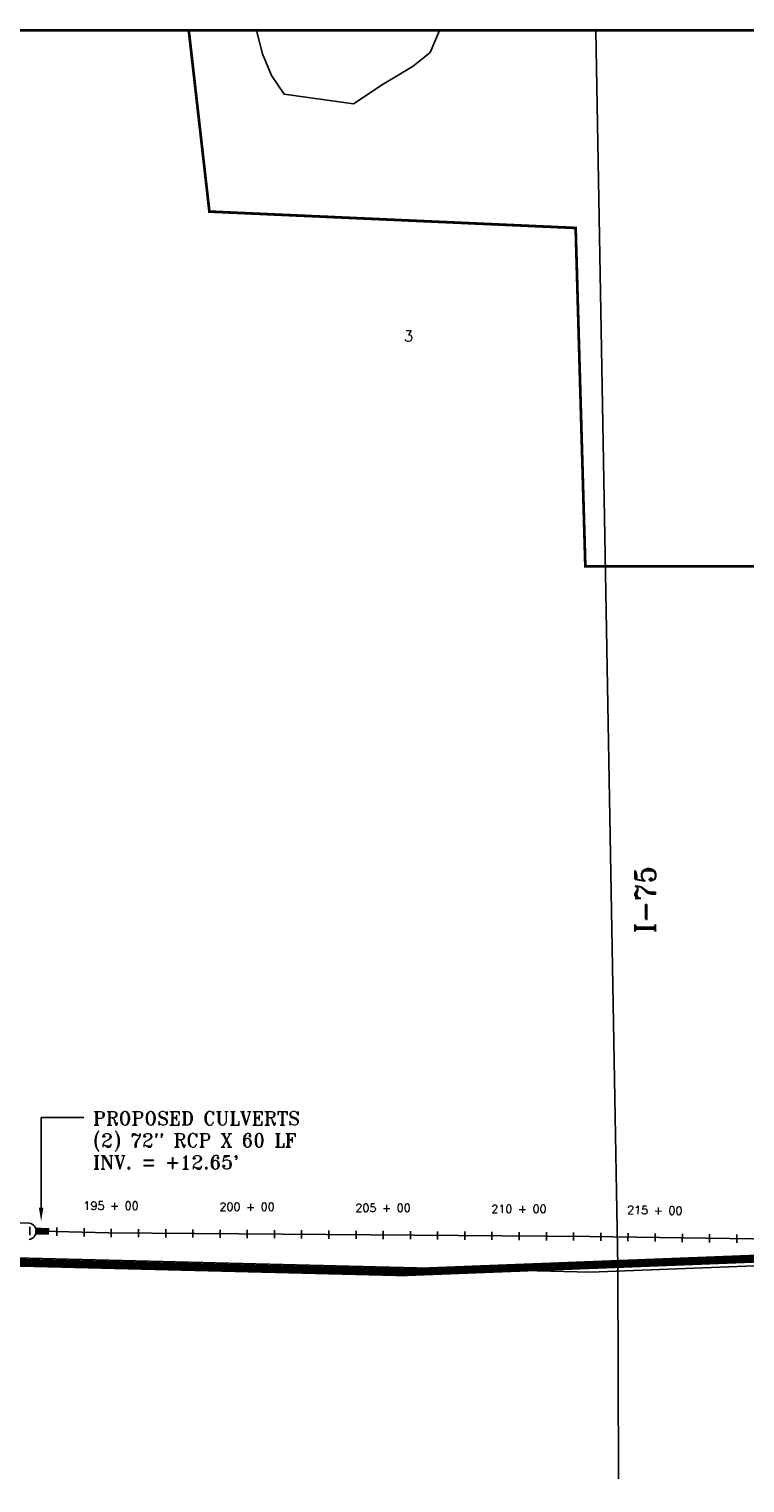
# Model space of a CAD drawing. Extents: x 232957 to 249717, y 779275 to 790002.
# Tile 3 of 7: x 238030 to 240662, y 784656 to 790002. Entities that reach past the tile are written whole.
import ezdxf
from ezdxf.enums import TextEntityAlignment as Align

# ---------------------------------------------------------------- set-up
doc = ezdxf.new("R2010")
doc.units = 0
doc.header["$LTSCALE"] = 800
doc.linetypes.add('CENTER', pattern=[0])
doc.linetypes.add('DASHED', pattern=[0])
doc.layers.get('0').update_dxf_attribs({"linetype": 'CONTINUOUS'})
for name, color, linetype in [('BORDER', 1, 'CONTINUOUS'), ('MAJROADS', 9, 'CONTINUOUS'), ('PLAKES', 5, 'CONTINUOUS'), ('STATIONS', 7, 'CONTINUOUS'), ('STRUCTTEXT', 7, 'CONTINUOUS'), ('SUBBASINS', 6, 'DASHED'), ('SURVCENTER', 7, 'CENTER'), ('TEXT', 7, 'CONTINUOUS'), ('WL-PRESERVE', 14, 'CONTINUOUS'), ('WSHEDS', 11, 'CONTINUOUS')]:
    doc.layers.add(name, color=color, linetype=linetype)
doc.styles.get("Standard").update_dxf_attribs({"font": 'ROMANT'})

# ---------------------------------------------------------------- blocks, each defined once
blk = doc.blocks.new('FCSTA')
at = {"color": 0}
blk.add_attdef('FCSTA', text='', height=1, dxfattribs=at).set_placement((0, 0), align=Align.MIDDLE)
blk = doc.blocks.new('FCSTCK')
at = {"layer": 'SURVCENTER', "color": 0}
blk.add_line((0, -0.5), (0, 0.5), dxfattribs=at)

msp = doc.modelspace()

# ---------------------------------------------------------------- linework, layer by layer
at = {"layer": 'BORDER', "color": 0, "const_width": 10}
msp.add_lwpolyline([(232962.1, 779536.5), (249712.1, 779536.5), (249712.1, 789996.5), (232962.1, 789996.5)], close=True, dxfattribs=at)
at = {"layer": 'MAJROADS', "color": 0}
for points in [[(240113.8, 789996.5), (240195, 785451.8), (240197.7, 784670.8)], [(233833.4, 785517.4), (234003.8, 785517.7), (236308.1, 785525.5), (240094.1, 785431.3), (241460.2, 785483.9)]]:
    msp.add_lwpolyline(points, dxfattribs=at)
at = {"layer": 'PLAKES', "color": 0}
for points in [[(233833, 785647.4), (234003.5, 785647.7), (236309.5, 785655.5), (238031.5, 785611.1)], [(238078.2, 785581.5), (238322.7, 785575.4), (238639.1, 785572.9), (240092.3, 785561.7), (241461.6, 785542.6), (241891.9, 785536.7), (242012.2, 785535), (242293.3, 785531.1)]]:
    msp.add_lwpolyline(points, dxfattribs=at)
at = {"layer": 'PLAKES', "color": 0, "const_width": 25}
msp.add_lwpolyline([(238052.4, 785582.1), (238104, 785580.8)], dxfattribs=at)
at = {"layer": 'PLAKES', "color": 0}
msp.add_arc((238025.8, 785581.3), 30.4, 277.9027, 79.2601, dxfattribs=at)
at = {"layer": 'STRUCTTEXT', "color": 0}
for p, q in [((238074.4, 785668.6), (238074.4, 786000.1)), ((238074.4, 786000.1), (238231.5, 786000.1))]:
    msp.add_line(p, q, dxfattribs=at)
msp.add_solid([(238082.8, 785668.6), (238066.1, 785668.6), (238074.4, 785618.6)], dxfattribs=at)
at = {"layer": 'SUBBASINS', "color": 0, "linetype": 'DASHED', "const_width": 10}
msp.add_lwpolyline([(238617.3, 789996.5), (238693.1, 789330.5), (240039.9, 789270.3), (240075.5, 788026), (241460.2, 788026)], dxfattribs=at)
at = {"layer": 'WL-PRESERVE', "color": 0}
msp.add_lwpolyline([(238866.7, 789996.5), (238888, 789910.5), (238921.5, 789831.1), (238967.9, 789762.6), (239222.6, 789727.1), (239332.7, 789799.5), (239441.9, 789865.2), (239504.6, 789915.2), (239539.1, 789996.5)], dxfattribs=at)
msp.add_lwpolyline([(238866.7, 789996.5), (238888, 789910.5), (238921.5, 789831.1), (238967.9, 789762.6), (239222.6, 789727.1), (239332.7, 789799.5), (239441.9, 789865.2), (239504.6, 789915.2), (239539.1, 789996.5)], dxfattribs=at)
at = {"layer": 'WSHEDS', "color": 0, "const_width": 30}
msp.add_lwpolyline([(249604.6, 785382.2), (246317.1, 785385.7), (241013.9, 785492.7), (239403.9, 785430.7), (235618, 785524.9), (233313.7, 785517.1), (233055.6, 785516.7)], dxfattribs=at)

# ---------------------------------------------------------------- block references
at = {"layer": 'STATIONS', "color": 0, "xscale": 30, "yscale": 30, "zscale": 30}
for p, values in [((238331.6, 785675.3), {'FCSTA': '195 + 00'}), ((238831.6, 785671.4), {'FCSTA': '200 + 00'}), ((239331.6, 785667.6), {'FCSTA': '205 + 00'}), ((239831.5, 785663.7), {'FCSTA': '210 + 00'})]:
    msp.add_blockref('FCSTA', p, dxfattribs=at).add_auto_attribs(values)
at = {"layer": 'STATIONS', "color": 0, "xscale": 30, "yscale": 30, "zscale": 30, "rotation": 359}
msp.add_blockref('FCSTA', (240330.9, 785658.3), dxfattribs=at).add_auto_attribs({'FCSTA': '215 + 00'})
for p in [(238032.5, 785582.6), (238132.4, 785580.1), (238232.4, 785577.6), (240132.3, 785561.1), (240232.3, 785559.7), (240332.3, 785558.3), (240332.3, 785558.3), (240432.3, 785556.9), (240532.3, 785555.6), (240632.3, 785554.2)]:
    msp.add_blockref('FCSTCK', p, dxfattribs=at)
at = {"layer": 'STATIONS', "color": 0, "xscale": 30, "yscale": 30, "zscale": 30}
for p in [(238332.4, 785575.3), (238332.4, 785575.3), (238432.4, 785574.5), (238532.4, 785573.8), (238632.4, 785573), (238732.4, 785572.2), (238832.3, 785571.4), (238832.3, 785571.4), (238932.3, 785570.7), (239032.3, 785569.9), (239132.3, 785569.1), (239232.3, 785568.3), (239332.3, 785567.6), (239332.3, 785567.6), (239432.3, 785566.8), (239532.3, 785566), (239632.3, 785565.2), (239732.3, 785564.5), (239832.3, 785563.7), (239832.3, 785563.7), (239932.3, 785562.9), (240032.3, 785562.1)]:
    msp.add_blockref('FCSTCK', p, dxfattribs=at)

# ---------------------------------------------------------------- texts
at = {"layer": 'MAJROADS', "color": 0}
msp.add_text('I-75', height=75, rotation=90, dxfattribs=at).set_placement((240333.2, 786800.7), align=Align.CENTER)
at = {"layer": 'STRUCTTEXT', "color": 0}
for s, p in [('PROPOSED CULVERTS', (238265.2, 785972.1)), ('(2) 72" RCP X 60 LF', (238265.2, 785891.1)), ("INV. = +12.65'", (238265.2, 785810.2))]:
    msp.add_text(s, height=50, dxfattribs=at).set_placement(p)
at = {"layer": 'TEXT', "color": 0}
msp.add_text('3', height=40, dxfattribs=at).set_placement((239408, 788852.7))

doc.saveas('drawing.dxf')
